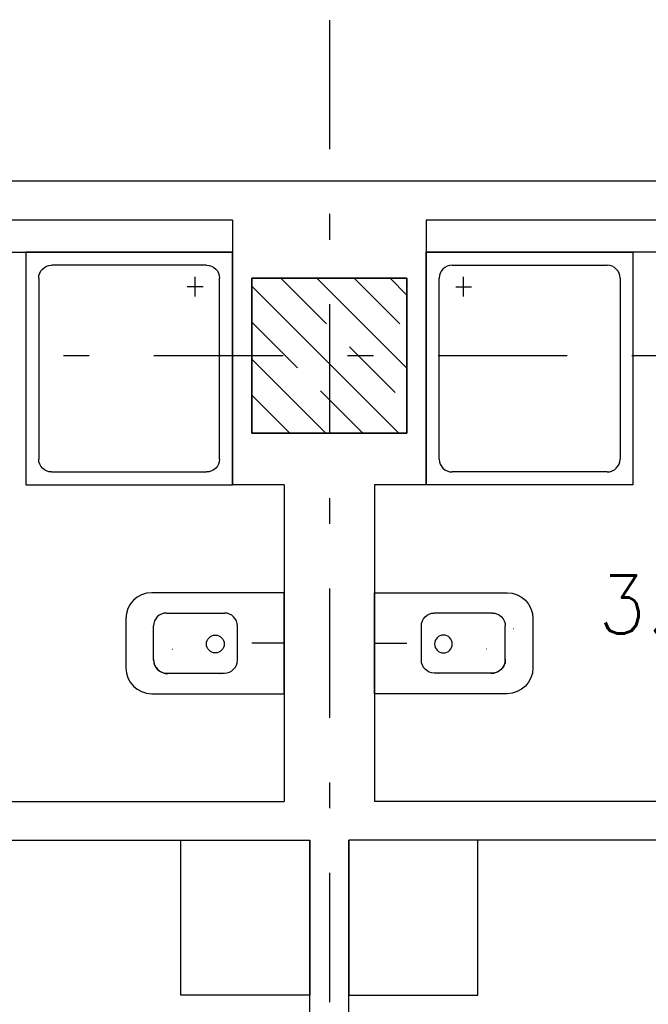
# Model space of a CAD drawing. Extents: x -1702.1 to -1638.5, y 1185.1 to 1220.8.
# Tile 38 of 50: x -1651.8 to -1649.3, y 1195.4 to 1199.2. Entities that reach past the tile are written whole.
import ezdxf
from ezdxf.enums import TextEntityAlignment as Align

# ---------------------------------------------------------------- set-up
doc = ezdxf.new("R2010")
doc.units = 0
doc.header["$MEASUREMENT"] = 0
doc.linetypes.add('DASHDOT', pattern=[1, 0.5, -0.25, 0, -0.25])
doc.linetypes.add('HIDDEN', pattern=[0.375, 0.25, -0.125])
doc.layers.get('0').update_dxf_attribs({"linetype": 'CONTINUOUS'})
for name, color, linetype in [('13', 94, 'CONTINUOUS'), ('3', 6, 'CONTINUOUS'), ('45', 132, 'CONTINUOUS'), ('48', 33, 'CONTINUOUS'), ('54', 253, 'CONTINUOUS'), ('8', 1, 'CONTINUOUS')]:
    doc.layers.add(name, color=color, linetype=linetype)
doc.styles.add('ROMANS', font='ROMANS', dxfattribs={"height": 0.2})

msp = doc.modelspace()

# ---------------------------------------------------------------- linework, layer by layer
at = {"linetype": 'Continuous'}
for p, q in [((-1650.7516, 1196.78988, 0.21561), (-1650.87603, 1196.78988, 0.21561)), ((-1650.4016, 1196.78988, 0.21561), (-1650.27717, 1196.78988, 0.21561))]:
    msp.add_line(p, q, dxfattribs=at)
at = {"layer": '13', "linetype": 'Continuous'}
for p, q in [((-1648.3616, 1198.57739, 0.21561), (-1652.7916, 1198.57739, 0.21561)), ((-1650.9516, 1198.42739, 0.21561), (-1652.5916, 1198.42739, 0.21561)), ((-1650.9516, 1198.42739, 0.21561), (-1650.9516, 1197.40239, 0.21561)), ((-1650.2016, 1198.42739, 0.21561), (-1650.2016, 1197.40239, 0.21561)), ((-1648.5616, 1198.42739, 0.21561), (-1650.2016, 1198.42739, 0.21561)), ((-1652.5916, 1198.30239, 0.21561), (-1650.9516, 1198.30239, 0.21561)), ((-1648.5616, 1198.30239, 0.21561), (-1650.2016, 1198.30239, 0.21561)), ((-1650.7516, 1197.40239, 0.21561), (-1650.9516, 1197.40239, 0.21561)), ((-1650.7516, 1197.40239, 0.21561), (-1650.7516, 1196.17739, 0.21561)), ((-1650.2016, 1197.40239, 0.21561), (-1650.4016, 1197.40239, 0.21561)), ((-1650.4016, 1197.40239, 0.21561), (-1650.4016, 1196.17739, 0.21561)), ((-1652.5916, 1196.17739, 0.21561), (-1650.7516, 1196.17739, 0.21561)), ((-1648.5616, 1196.17739, 0.21561), (-1650.4016, 1196.17739, 0.21561)), ((-1652.7416, 1196.02739, 0.21561), (-1650.6516, 1196.02739, 0.21561)), ((-1650.6516, 1191.43276, 0.0206), (-1650.6516, 1196.02739, 0.0206)), ((-1650.5016, 1191.43184, 0.0206), (-1650.5016, 1196.02739, 0.0206)), ((-1648.4116, 1196.02739, 0.21561), (-1650.5016, 1196.02739, 0.21561))]:
    msp.add_line(p, q, dxfattribs=at)
at = {"layer": '3', "linetype": 'Continuous', "elevation": 0.0206}
for points in [[(-1650.2766, 1198.20239), (-1650.2766, 1197.60239), (-1650.8766, 1197.60239), (-1650.8766, 1198.20239)], [(-1650.8766, 1198.20239), (-1650.8766, 1197.60239), (-1650.2766, 1197.60239), (-1650.2766, 1198.20239)], [(-1650.2766, 1198.20239), (-1650.2766, 1197.60239), (-1650.8766, 1197.60239), (-1650.8766, 1198.20239)]]:
    msp.add_lwpolyline(points, close=True, dxfattribs=at)
at = {"layer": '45', "linetype": 'Continuous'}
for p, q in [((-1650.9516, 1198.30239, 0.21561), (-1651.7516, 1198.30239, 0.21561)), ((-1651.7516, 1198.30239, 0.21561), (-1651.7516, 1197.40239, 0.21561)), ((-1650.9516, 1197.40239, 0.21561), (-1650.9516, 1198.30239, 0.21561)), ((-1650.2016, 1197.40239, 0.21561), (-1650.2016, 1198.30239, 0.21561)), ((-1650.2016, 1198.30239, 0.21561), (-1649.4016, 1198.30239, 0.21561)), ((-1649.4016, 1198.30239, 0.21561), (-1649.4016, 1197.40239, 0.21561)), ((-1651.0516, 1198.25239, 0.21561), (-1651.6516, 1198.25239, 0.21561)), ((-1650.1016, 1198.25239, 0.21561), (-1649.5016, 1198.25239, 0.21561)), ((-1651.7016, 1198.20239, 0.21561), (-1651.7016, 1197.50239, 0.21561)), ((-1651.09559, 1198.13139, 0.21561), (-1651.09559, 1198.20739, 0.21561)), ((-1651.0016, 1197.50239, 0.21561), (-1651.0016, 1198.20239, 0.21561)), ((-1650.1516, 1197.50239, 0.21561), (-1650.1516, 1198.20239, 0.21561)), ((-1650.05761, 1198.13139, 0.21561), (-1650.05761, 1198.20739, 0.21561)), ((-1649.4516, 1198.20239, 0.21561), (-1649.4516, 1197.50239, 0.21561)), ((-1651.0656, 1198.16839, 0.21561), (-1651.1266, 1198.16839, 0.21561)), ((-1650.0876, 1198.16839, 0.21561), (-1650.0266, 1198.16839, 0.21561)), ((-1651.6516, 1197.45239, 0.21561), (-1651.0516, 1197.45239, 0.21561)), ((-1649.5016, 1197.45239, 0.21561), (-1650.1016, 1197.45239, 0.21561)), ((-1651.7516, 1197.40239, 0.21561), (-1650.9516, 1197.40239, 0.21561)), ((-1649.4016, 1197.40239, 0.21561), (-1650.2016, 1197.40239, 0.21561)), ((-1650.7516, 1196.98525, 0.21561), (-1651.26431, 1196.98525, 0.21561)), ((-1650.7516, 1196.98525, 0.21561), (-1650.7516, 1196.98524, 0.21561)), ((-1650.7516, 1196.59453, 0.21561), (-1650.7516, 1196.98525, 0.21561)), ((-1650.4016, 1196.98525, 0.21561), (-1650.4016, 1196.98524, 0.21561)), ((-1650.4016, 1196.98525, 0.21561), (-1649.88889, 1196.98525, 0.21561)), ((-1650.4016, 1196.59453, 0.21561), (-1650.4016, 1196.98525, 0.21561)), ((-1651.20735, 1196.9065, 0.21561), (-1650.98255, 1196.9065, 0.21561)), ((-1649.94585, 1196.9065, 0.21561), (-1650.17065, 1196.9065, 0.21561)), ((-1651.36432, 1196.88525, 0.21561), (-1651.36432, 1196.69453, 0.21561)), ((-1649.78888, 1196.88525, 0.21561), (-1649.78888, 1196.69453, 0.21561)), ((-1651.25735, 1196.72417, 0.21561), (-1651.25735, 1196.8565, 0.21561)), ((-1650.93255, 1196.72417, 0.21561), (-1650.93255, 1196.8565, 0.21561)), ((-1650.22065, 1196.72417, 0.21561), (-1650.22065, 1196.8565, 0.21561)), ((-1649.89585, 1196.72417, 0.21561), (-1649.89585, 1196.8565, 0.21561)), ((-1650.7516, 1196.78989, 0.21561), (-1650.7516, 1196.78988, 0.21561)), ((-1650.4016, 1196.78989, 0.21561), (-1650.4016, 1196.78988, 0.21561)), ((-1651.20735, 1196.67417, 0.21561), (-1650.98255, 1196.67417, 0.21561)), ((-1649.94585, 1196.67417, 0.21561), (-1650.17065, 1196.67417, 0.21561)), ((-1651.26431, 1196.59453, 0.21561), (-1650.7516, 1196.59453, 0.21561)), ((-1649.88889, 1196.59453, 0.21561), (-1650.4016, 1196.59453, 0.21561))]:
    msp.add_line(p, q, dxfattribs=at)
at = {"layer": '45', "linetype": 'Continuous', "elevation": 0.0206}
for points in [[(-1651.1516, 1196.02739), (-1650.6516, 1196.02739), (-1650.6516, 1195.42739), (-1651.1516, 1195.42739)], [(-1650.0016, 1196.02739), (-1650.5016, 1196.02739), (-1650.5016, 1195.42739), (-1650.0016, 1195.42739)]]:
    msp.add_lwpolyline(points, close=True, dxfattribs=at)
at = {"layer": '45', "linetype": 'Continuous'}
msp.add_circle((-1651.01788, 1196.78687, 0.215612), 0.03438, dxfattribs=at)
at = {"layer": '45', "linetype": 'Continuous', "extrusion": (0, 0, -1)}
msp.add_circle((1650.13532, 1196.78687, -0.215612), 0.03438, dxfattribs=at)
for centre, radius, start, end in [((1651.6516, 1198.20239, -0.215612), 0.05, 0, 89.999997), ((1651.0516, 1198.20239, -0.215612), 0.05, 89.999997, 179.999994), ((1651.6516, 1197.50239, -0.215612), 0.05, 269.999997, 359.999994), ((1651.0516, 1197.50239, -0.215612), 0.05, 179.999997, 269.999994), ((1649.88888, 1196.88525, -0.215612), 0.1, 89.999997, 179.999994), ((1650.17065, 1196.8565, -0.215612), 0.05, 359.999997, 89.999994), ((1649.94585, 1196.8565, -0.215612), 0.05, 89.999997, 179.999994), ((1649.86085, 1196.91525, -0.215612), 0.07, 271.824922, 272.709186), ((1649.96585, 1196.8365, -0.215612), 0.07, 271.825703, 272.709958), ((1650.17065, 1196.72417, -0.215612), 0.05, 270, 359.999997), ((1649.95185, 1196.728, -0.215612), 0.056, 179.999997, 270.020458), ((1649.94585, 1196.72417, -0.215612), 0.05, 179.999997, 269.999994), ((1649.88888, 1196.69453, -0.215612), 0.1, 179.999997, 269.999994), ((1650.1531, 1196.742, -0.215612), 0.07, 270.016369, 270.916653)]:
    msp.add_arc(centre, radius, start, end, dxfattribs=at)
at = {"layer": '45', "linetype": 'Continuous'}
for centre, radius, start, end in [((-1650.1016, 1198.20239, 0.215612), 0.05, 89.999997, 179.999994), ((-1649.5016, 1198.20239, 0.215612), 0.05, 0, 89.999997), ((-1650.1016, 1197.50239, 0.215612), 0.05, 179.999997, 269.999994), ((-1649.5016, 1197.50239, 0.215612), 0.05, 269.999997, 359.999994), ((-1651.26432, 1196.88525, 0.215612), 0.1, 89.999997, 179.999994), ((-1651.20735, 1196.8565, 0.215612), 0.05, 89.999997, 179.999994), ((-1650.98255, 1196.8565, 0.215612), 0.05, 359.999997, 89.999994), ((-1651.29235, 1196.91525, 0.215612), 0.07, 271.824922, 272.709186), ((-1651.18735, 1196.8365, 0.215612), 0.07, 271.825703, 272.709958), ((-1651.20135, 1196.728, 0.215612), 0.056, 179.999997, 270.020458), ((-1651.20735, 1196.72417, 0.215612), 0.05, 179.999997, 269.999994), ((-1650.98255, 1196.72417, 0.215612), 0.05, 270, 359.999997), ((-1651.26432, 1196.69453, 0.215612), 0.1, 179.999997, 269.999994), ((-1651.0001, 1196.742, 0.215612), 0.07, 270.016369, 270.916653)]:
    msp.add_arc(centre, radius, start, end, dxfattribs=at)
at = {"layer": '54', "linetype": 'HIDDEN'}
for p, q in [((-1650.76396, 1198.20239, -0.03279), (-1650.2766, 1197.71503, -0.03279)), ((-1650.48111, 1198.20239, -0.03279), (-1650.2766, 1197.99788, -0.03279)), ((-1650.8766, 1198.03219, -0.03279), (-1650.4468, 1197.60239, -0.03279)), ((-1650.8766, 1197.74935, -0.03279), (-1650.72964, 1197.60239, -0.03279))]:
    msp.add_line(p, q, dxfattribs=at)
at = {"layer": '54', "linetype": 'Continuous'}
for p, q in [((-1650.6246, 1198.20239, -0.03279), (-1650.2766, 1197.85439, -0.03279)), ((-1650.34176, 1198.20239, -0.03279), (-1650.2766, 1198.13723, -0.03279)), ((-1650.8766, 1198.17155, -0.03279), (-1650.30744, 1197.60239, -0.03279)), ((-1650.8766, 1197.8887, -0.03279), (-1650.59029, 1197.60239, -0.03279)), ((-1650.8766, 1197.60586, -0.03279), (-1650.87313, 1197.60239, -0.03279))]:
    msp.add_line(p, q, dxfattribs=at)
at = {"layer": '8', "linetype": 'DASHDOT'}
for p, q in [((-1650.5766, 1206.90123, 0.0206), (-1650.5766, 1186.5456, 0.0206)), ((-1641.95595, 1197.90239, 0.0206), (-1699.32107, 1197.90239, 0.0206))]:
    msp.add_line(p, q, dxfattribs=at)

# ---------------------------------------------------------------- texts
at = {"layer": '48', "linetype": 'Continuous', "style": 'ROMANS', "width": 0.95}
msp.add_text('3.73', height=0.225, dxfattribs=at).set_placement((-1649.53592, 1196.9397, 0.21561), align=Align.MIDDLE_LEFT)

doc.saveas('drawing.dxf')
